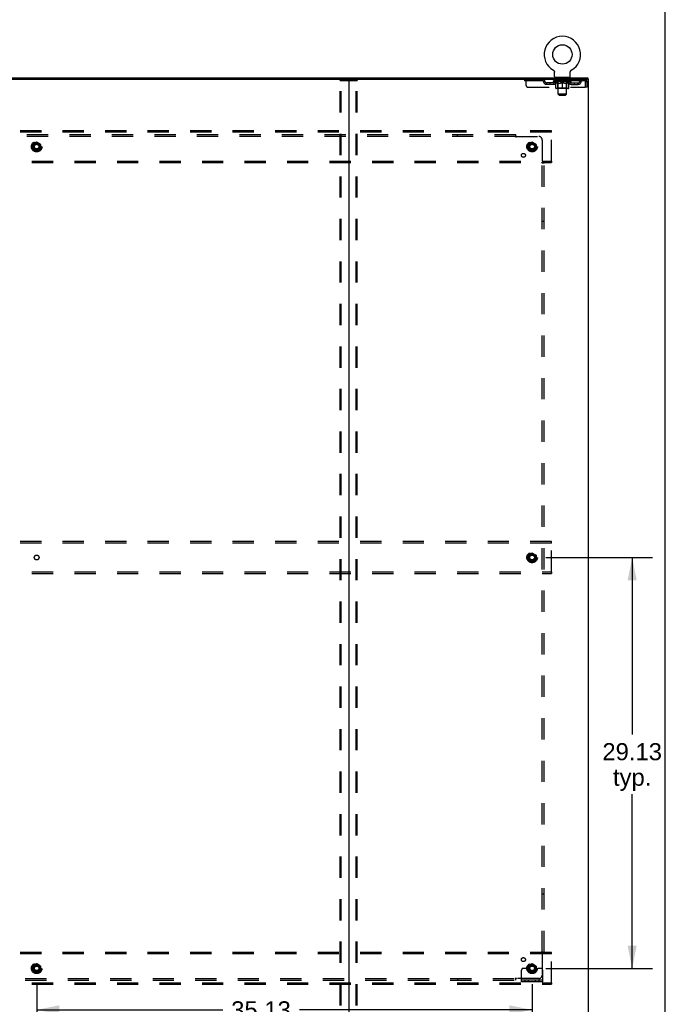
# Model space of a CAD drawing. Header units: inches. Extents: x 0 to 274, y 0 to 177.
# Tile 138 of 138: x 228 to 274, y 60 to 129. Entities that reach past the tile are written whole.
import ezdxf

# ---------------------------------------------------------------- set-up
doc = ezdxf.new("R2010")
doc.units = ezdxf.units.IN
doc.header["$LTSCALE"] = 15.069778
doc.header["$MEASUREMENT"] = 0
doc.linetypes.add('DOT', pattern=[0.2, 0.1, -0.1])
doc.linetypes.add('HIDDEN', pattern=[0.2, 0.1, -0.1])
doc.layers.get('0').update_dxf_attribs({"linetype": 'CONTINUOUS'})
for name, color, linetype in [('DEFAULT_2', 8, 'HIDDEN'), ('DIMENSIONS', 7, 'CONTINUOUS'), ('SUBPANEL', 7, 'CONTINUOUS')]:
    doc.layers.add(name, color=color, linetype=linetype)
doc.styles.get("Standard").update_dxf_attribs({"font": 'arial.ttf'})
doc.dimstyles.new('DIMSTYLE_1', dxfattribs={"dimtxt": 1.208806, "dimasz": 1.611741, "dimexe": 0.09, "dimexo": 0.07, "dimgap": 0.0375, "dimtad": 0, "dimtih": 1, "dimtoh": 1, "dimzin": 4, "dimdsep": 46, "dimtxsty": 'Standard', "dimblk": '_FILLED', "dimblk1": '_FILLED', "dimblk2": '_FILLED', "dimcen": 0.09, "dimadec": 3, "dimazin": 1, "dimtfac": 1, "dimtdec": 3, "dimtofl": 0, "dimtmove": 0, "dimatfit": 3, "dimldrblk": '_FILLED', "dimfxl": 0, "dimtolj": 1, "dimtzin": 4, "dimarcsym": 0})

# ---------------------------------------------------------------- blocks, each defined once
blk = doc.blocks.new('_FILLED')
at = {"color": 0, "linetype": 'ByBlock'}
blk.add_solid([(0, 0), (-1, 0.2), (-1, -0.2)], dxfattribs=at)
blk = doc.blocks.new('*D7')
at = {"layer": 'DIMENSIONS', "color": 2, "linetype": 'Continuous'}
for p, q in [((229.428, 60.943), (229.428, 57.68)), ((264.553, 60.943), (264.553, 57.68)), ((229.428, 59.13), (242.618, 59.13)), ((264.553, 59.13), (248.05, 59.13))]:
    blk.add_line(p, q, dxfattribs=at)
at = {"layer": 'DIMENSIONS', "color": 2, "linetype": 'Continuous', "xscale": 1.6117409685, "yscale": 1.6117409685, "zscale": 1.6117409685, "rotation": 180}
blk.add_blockref('_FILLED', (229.428, 59.13), dxfattribs=at)
at = {"layer": 'DIMENSIONS', "color": 2, "linetype": 'Continuous', "xscale": 1.6117409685, "yscale": 1.6117409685, "zscale": 1.6117409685}
blk.add_blockref('_FILLED', (264.553, 59.13), dxfattribs=at)
at = {"layer": 'DIMENSIONS', "color": 2, "linetype": 'Continuous', "insert": (245.334, 59.735), "char_height": 1.2088, "width": 4.22408, "attachment_point": 2, "line_spacing_factor": 0.9}
blk.add_mtext('35.13\\Ptyp.', dxfattribs=at)
blk = doc.blocks.new('*D8')
at = {"layer": 'DIMENSIONS', "color": 2, "linetype": 'Continuous'}
for p, q in [((265.517, 91.196), (273.098, 91.196)), ((271.647, 91.196), (271.647, 78.639)), ((271.647, 62.071), (271.647, 74.408)), ((265.517, 62.071), (273.098, 62.071))]:
    blk.add_line(p, q, dxfattribs=at)
at = {"layer": 'DIMENSIONS', "color": 2, "linetype": 'Continuous', "xscale": 1.6117409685, "yscale": 1.6117409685, "zscale": 1.6117409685}
for p, rotation in [((271.647, 91.196), 90), ((271.647, 62.071), 270)]:
    blk.add_blockref('_FILLED', p, dxfattribs=dict(at, rotation=rotation))
at = {"layer": 'DIMENSIONS', "color": 2, "linetype": 'Continuous', "insert": (271.647, 78.034), "char_height": 1.2088, "width": 4.22408, "attachment_point": 2, "line_spacing_factor": 0.9}
blk.add_mtext('29.13\\Ptyp.', dxfattribs=at)

msp = doc.modelspace()

# ---------------------------------------------------------------- linework, layer by layer
at = {"color": 7, "linetype": 'Continuous'}
for p, q in [((273.996, 0), (273.996, 177.292)), ((266.064, 125.734), (266.064, 125.734)), ((266.064, 125.734), (266.069, 125.732)), ((266.067, 125.733), (266.065, 125.734)), ((266.069, 125.732), (266.073, 125.729)), ((266.073, 125.729), (266.077, 125.726)), ((266.077, 125.726), (266.081, 125.723)), ((266.081, 125.723), (266.085, 125.72)), ((266.085, 125.72), (266.089, 125.717)), ((266.089, 125.717), (266.093, 125.713)), ((266.092, 125.713), (266.096, 125.71)), ((266.096, 125.71), (266.1, 125.706)), ((266.1, 125.706), (266.103, 125.702)), ((266.103, 125.702), (266.106, 125.698)), ((266.106, 125.698), (266.109, 125.694)), ((266.109, 125.694), (266.112, 125.69)), ((266.112, 125.69), (266.115, 125.686)), ((266.115, 125.686), (266.118, 125.681)), ((266.118, 125.682), (266.12, 125.677)), ((266.12, 125.677), (266.122, 125.672)), ((266.122, 125.673), (266.125, 125.668)), ((266.124, 125.668), (266.126, 125.663)), ((266.126, 125.663), (266.128, 125.658)), ((266.128, 125.659), (266.13, 125.654)), ((266.13, 125.654), (266.131, 125.649)), ((266.131, 125.649), (266.133, 125.644)), ((266.133, 125.644), (266.134, 125.639)), ((266.134, 125.639), (266.135, 125.634)), ((267.264, 125.634), (267.265, 125.639)), ((267.265, 125.639), (267.266, 125.644)), ((267.266, 125.644), (267.267, 125.649)), ((267.267, 125.649), (267.269, 125.654)), ((267.269, 125.654), (267.271, 125.659)), ((267.271, 125.658), (267.272, 125.663)), ((267.272, 125.663), (267.274, 125.668)), ((267.274, 125.668), (267.277, 125.673)), ((267.277, 125.672), (267.279, 125.677)), ((267.279, 125.677), (267.281, 125.682)), ((267.281, 125.681), (267.284, 125.686)), ((267.284, 125.686), (267.287, 125.69)), ((267.287, 125.69), (267.29, 125.694)), ((267.29, 125.694), (267.293, 125.698)), ((267.293, 125.698), (267.296, 125.702)), ((267.296, 125.702), (267.299, 125.706)), ((267.299, 125.706), (267.303, 125.71)), ((267.303, 125.71), (267.306, 125.713)), ((267.306, 125.713), (267.31, 125.717)), ((267.31, 125.717), (267.314, 125.72)), ((267.314, 125.72), (267.318, 125.723)), ((267.318, 125.723), (267.322, 125.726)), ((267.322, 125.726), (267.326, 125.729)), ((267.326, 125.729), (267.33, 125.732)), ((267.326, 125.729), (267.327, 125.73)), ((267.33, 125.732), (267.335, 125.734)), ((267.334, 125.734), (267.332, 125.733)), ((190.855, 125.196), (268.501, 125.196)), ((207.835, 125.092), (251.522, 125.092)), ((251.553, 125.061), (251.553, 53.332)), ((251.585, 125.092), (268.46, 125.092)), ((266.135, 125.634), (266.136, 125.629)), ((266.136, 125.629), (266.136, 125.624)), ((266.137, 125.614), (266.137, 125.609)), ((266.137, 125.295), (266.137, 125.609)), ((267.199, 125.226), (266.199, 125.226)), ((266.199, 125.226), (266.199, 125.196)), ((267.199, 125.226), (267.199, 125.196)), ((267.262, 125.619), (267.263, 125.624)), ((267.262, 125.295), (267.262, 125.609)), ((267.263, 125.629), (267.264, 125.634)), ((267.263, 125.624), (267.263, 125.629)), ((268.5, 125.092), (268.553, 125.092)), ((268.501, 125.196), (268.501, 125.092)), ((268.553, 53.3), (268.553, 125.092))]:
    msp.add_line(p, q, dxfattribs=at)
at = {"color": 3, "linetype": 'Continuous'}
for p, q in [((251.522, 125.092), (251.585, 125.092)), ((268.5, 125.092), (268.46, 125.092))]:
    msp.add_line(p, q, dxfattribs=at)
at = {"color": 7, "linetype": 'Continuous'}
for points in [[(266.136, 125.624), (266.137, 125.619), (266.137, 125.614)], [(267.262, 125.609), (267.262, 125.614), (267.262, 125.619)], [(267.262, 125.609), (267.262, 125.614), (267.262, 125.619)]]:
    msp.add_lwpolyline(points, dxfattribs=at)
msp.add_circle((266.699, 126.854), 0.688, dxfattribs=at)
for centre, radius, start, end in [((266.699, 126.854), 1.288, 299.50527, 240.49473), ((251.522, 125.061), 0.0312, 0, 90), ((251.585, 125.061), 0.0312, 90, 180), ((266.206, 125.295), 0.069, 180, 265), ((267.193, 125.295), 0.069, 275, 360)]:
    msp.add_arc(centre, radius, start, end, dxfattribs=at)
at = {"layer": 'DEFAULT_2', "color": 8, "linetype": 'HIDDEN'}
for p, q in [((266.064, 125.734), (266.064, 125.734)), ((266.072, 125.73), (266.073, 125.729)), ((267.335, 125.734), (267.335, 125.734)), ((250.95, 53.414), (250.95, 124.979)), ((250.971, 125.009), (252.136, 125.009)), ((251.023, 53.414), (251.023, 124.979)), ((252.084, 53.414), (252.084, 124.979)), ((252.157, 53.414), (252.157, 124.979)), ((264.012, 125.092), (264.012, 124.988)), ((268.282, 124.988), (264.012, 124.988)), ((264.137, 124.655), (264.137, 125.092)), ((265.112, 125.092), (265.112, 124.988)), ((266.066, 124.942), (266.066, 124.988)), ((267.333, 124.942), (266.066, 124.942)), ((266.225, 124.83), (266.066, 124.942)), ((266.076, 124.982), (266.076, 124.988)), ((266.084, 124.978), (266.084, 124.982)), ((266.084, 124.978), (267.314, 124.978)), ((266.093, 124.978), (266.093, 124.982)), ((266.094, 124.978), (266.094, 124.982)), ((266.104, 124.982), (266.104, 124.988)), ((266.121, 124.978), (266.121, 124.982)), ((266.122, 124.978), (266.122, 124.982)), ((266.151, 124.982), (266.151, 124.988)), ((266.166, 124.978), (266.166, 124.982)), ((266.168, 124.978), (266.168, 124.982)), ((266.373, 124.981), (266.171, 124.981)), ((266.214, 124.982), (266.214, 124.988)), ((266.216, 124.978), (266.216, 124.981)), ((266.216, 124.978), (266.216, 124.981)), ((266.219, 124.978), (266.219, 124.981)), ((266.227, 124.978), (266.227, 124.982)), ((266.227, 124.978), (266.227, 124.981)), ((266.23, 124.978), (266.23, 124.982)), ((266.233, 124.978), (266.233, 124.982)), ((266.238, 124.978), (266.238, 124.981)), ((266.252, 124.978), (266.252, 124.981)), ((266.262, 124.988), (266.262, 125.092)), ((266.27, 124.978), (266.27, 124.981)), ((266.271, 124.978), (266.271, 124.984)), ((266.291, 124.978), (266.291, 124.981)), ((266.292, 124.982), (266.292, 124.988)), ((266.296, 125.226), (266.296, 125.196)), ((266.302, 124.978), (266.302, 124.982)), ((266.306, 124.978), (266.306, 124.982)), ((266.315, 124.978), (266.315, 124.981)), ((266.327, 124.978), (266.327, 124.986)), ((266.334, 125.136), (266.334, 125.216)), ((266.342, 124.978), (266.342, 124.981)), ((266.404, 125.126), (266.344, 125.126)), ((266.345, 124.978), (266.345, 124.981)), ((266.373, 124.978), (266.373, 124.981)), ((266.44, 124.981), (266.378, 124.981)), ((266.383, 124.982), (266.383, 124.988)), ((266.387, 124.47), (266.387, 124.938)), ((266.39, 124.978), (266.39, 124.982)), ((266.394, 124.978), (266.394, 124.982)), ((266.399, 124.045), (266.399, 125.116)), ((266.4, 124.978), (266.4, 124.987)), ((266.404, 124.978), (266.404, 124.981)), ((266.415, 124.978), (266.415, 124.981)), ((266.44, 124.978), (266.44, 124.981)), ((266.514, 124.981), (266.455, 124.981)), ((266.476, 124.978), (266.476, 124.981)), ((266.483, 124.982), (266.483, 124.988)), ((266.487, 124.978), (266.487, 124.982)), ((266.489, 124.978), (266.489, 124.988)), ((266.492, 124.978), (266.492, 124.982)), ((266.499, 124.978), (266.499, 124.982)), ((266.514, 124.978), (266.514, 124.981)), ((266.595, 124.981), (266.54, 124.981)), ((266.554, 124.978), (266.554, 124.981)), ((266.585, 124.981), (266.663, 124.986)), ((266.59, 124.988), (266.589, 124.988)), ((266.589, 124.982), (266.589, 124.988)), ((266.59, 124.982), (266.59, 124.988)), ((266.59, 124.978), (266.59, 124.982)), ((266.594, 124.978), (266.594, 124.982)), ((266.595, 124.978), (266.595, 124.982)), ((266.595, 124.978), (266.595, 124.981)), ((266.63, 124.981), (266.695, 124.981)), ((266.636, 124.978), (266.636, 124.981)), ((266.641, 124.981), (266.641, 124.985)), ((266.663, 124.981), (266.663, 124.986)), ((266.679, 124.978), (266.679, 124.981)), ((266.697, 124.982), (266.697, 124.982)), ((266.697, 124.978), (266.697, 124.982)), ((266.697, 124.978), (266.697, 124.982)), ((266.699, 124.988), (266.814, 124.981)), ((266.699, 124.982), (266.699, 124.988)), ((266.702, 124.978), (266.702, 124.982)), ((266.702, 124.978), (266.702, 124.982)), ((266.702, 124.982), (266.702, 124.982)), ((266.72, 124.981), (266.768, 124.981)), ((266.72, 124.978), (266.72, 124.981)), ((266.763, 124.978), (266.763, 124.981)), ((266.804, 124.978), (266.804, 124.982)), ((266.804, 124.981), (266.858, 124.981)), ((266.804, 124.978), (266.804, 124.981)), ((266.805, 124.978), (266.805, 124.982)), ((266.809, 124.988), (266.809, 124.988)), ((266.809, 124.982), (266.809, 124.988)), ((266.809, 124.982), (266.809, 124.988)), ((266.809, 124.978), (266.809, 124.982)), ((266.845, 124.978), (266.845, 124.981)), ((266.884, 124.981), (266.944, 124.981)), ((266.884, 124.978), (266.884, 124.981)), ((266.9, 124.978), (266.9, 124.982)), ((266.907, 124.978), (266.907, 124.982)), ((266.91, 124.978), (266.91, 124.988)), ((266.912, 124.978), (266.912, 124.982)), ((266.916, 124.982), (266.916, 124.988)), ((266.923, 124.978), (266.923, 124.981)), ((266.959, 124.981), (267.021, 124.981)), ((266.959, 124.978), (266.959, 124.981)), ((266.984, 124.978), (266.984, 124.981)), ((266.994, 124.978), (266.994, 124.981)), ((267.054, 125.126), (266.995, 125.126)), ((266.999, 124.045), (266.999, 125.116)), ((266.999, 124.978), (266.999, 124.987)), ((267.005, 124.978), (267.005, 124.982)), ((267.009, 124.978), (267.009, 124.982)), ((267.012, 124.47), (267.012, 124.938)), ((267.016, 124.982), (267.016, 124.988)), ((267.026, 124.981), (267.228, 124.981)), ((267.026, 124.978), (267.026, 124.981)), ((267.054, 124.978), (267.054, 124.981)), ((267.057, 124.978), (267.057, 124.981)), ((267.064, 125.136), (267.064, 125.216)), ((267.072, 124.978), (267.072, 124.986)), ((267.083, 124.978), (267.083, 124.981)), ((267.093, 124.978), (267.093, 124.982)), ((267.097, 124.978), (267.097, 124.982)), ((267.102, 125.226), (267.102, 125.196)), ((267.107, 124.982), (267.107, 124.988)), ((267.108, 124.978), (267.108, 124.981)), ((267.128, 124.978), (267.128, 124.984)), ((267.129, 124.978), (267.129, 124.981)), ((267.137, 124.988), (267.137, 125.092)), ((267.147, 124.978), (267.147, 124.981)), ((267.161, 124.978), (267.161, 124.981)), ((267.165, 124.978), (267.165, 124.982)), ((267.169, 124.978), (267.169, 124.982)), ((267.172, 124.978), (267.172, 124.982)), ((267.172, 124.978), (267.172, 124.981)), ((267.173, 124.83), (267.333, 124.942)), ((267.179, 124.978), (267.179, 124.981)), ((267.182, 124.978), (267.182, 124.981)), ((267.183, 124.978), (267.183, 124.981)), ((267.185, 124.982), (267.185, 124.988)), ((267.231, 124.978), (267.231, 124.982)), ((267.233, 124.978), (267.233, 124.982)), ((267.248, 124.982), (267.248, 124.988)), ((267.276, 124.978), (267.276, 124.982)), ((267.278, 124.978), (267.278, 124.982)), ((267.295, 124.982), (267.295, 124.988)), ((267.305, 124.978), (267.305, 124.982)), ((267.306, 124.978), (267.306, 124.982)), ((267.314, 124.978), (267.314, 124.982)), ((267.323, 124.982), (267.323, 124.988)), ((267.333, 124.942), (267.333, 124.988)), ((268.282, 125.092), (268.282, 124.988)), ((264.262, 124.53), (268.315, 124.53)), ((266.068, 124.841), (265.585, 124.841)), ((265.585, 124.737), (265.585, 124.841)), ((266.068, 124.737), (265.585, 124.737)), ((265.835, 124.737), (265.835, 124.841)), ((266.225, 124.83), (266.236, 124.83)), ((266.236, 124.467), (266.236, 124.873)), ((267.126, 124.43), (266.273, 124.43)), ((266.387, 124.47), (266.347, 124.43)), ((266.378, 124.83), (266.558, 124.83)), ((267.012, 124.47), (266.387, 124.47)), ((266.699, 124.43), (266.699, 124.874)), ((266.841, 124.83), (267.021, 124.83)), ((267.012, 124.47), (267.052, 124.43)), ((267.163, 124.467), (267.163, 124.873)), ((267.163, 124.83), (267.173, 124.83)), ((267.331, 124.841), (267.814, 124.841)), ((267.331, 124.737), (267.814, 124.737)), ((267.564, 124.737), (267.564, 124.841)), ((267.814, 124.737), (267.814, 124.841)), ((268.315, 124.925), (268.315, 124.53)), ((268.449, 124.925), (268.345, 124.925)), ((268.345, 124.53), (268.345, 124.925)), ((268.449, 124.53), (268.345, 124.53)), ((268.449, 124.53), (268.449, 124.925)), ((266.999, 124.045), (266.399, 124.045)), ((266.468, 123.976), (266.399, 124.045)), ((266.468, 123.976), (266.93, 123.976)), ((266.93, 123.976), (266.999, 124.045)), ((265.928, 121.446), (192.928, 121.446)), ((265.928, 121.342), (192.928, 121.342)), ((265.928, 121.342), (265.928, 121.446)), ((265.928, 119.3), (265.928, 121.342)), ((229.151, 120.476), (229.151, 120.167)), ((229.423, 120.639), (229.156, 120.484)), ((229.156, 120.158), (229.423, 120.004)), ((229.701, 120.484), (229.433, 120.639)), ((229.433, 120.004), (229.701, 120.158)), ((229.706, 120.476), (229.706, 120.167)), ((264.276, 120.476), (264.276, 120.167)), ((264.548, 120.639), (264.281, 120.484)), ((264.281, 120.158), (264.548, 120.004)), ((264.826, 120.484), (264.558, 120.639)), ((264.558, 120.004), (264.826, 120.158)), ((264.831, 120.476), (264.831, 120.167)), ((192.928, 119.3), (265.928, 119.3)), ((192.928, 119.196), (265.928, 119.196)), ((265.928, 119.3), (265.928, 119.196)), ((265.928, 92.321), (192.928, 92.321)), ((265.928, 92.217), (192.928, 92.217)), ((265.928, 92.217), (265.928, 92.321)), ((265.928, 90.175), (265.928, 92.217)), ((264.548, 91.514), (264.281, 91.359)), ((264.826, 91.359), (264.558, 91.514)), ((264.276, 91.351), (264.276, 91.042)), ((264.281, 91.033), (264.548, 90.879)), ((264.558, 90.879), (264.826, 91.033)), ((264.831, 91.351), (264.831, 91.042)), ((192.928, 90.175), (265.928, 90.175)), ((192.928, 90.071), (265.928, 90.071)), ((265.928, 90.175), (265.928, 90.071)), ((265.928, 63.196), (192.928, 63.196)), ((265.928, 63.092), (192.928, 63.092)), ((265.928, 63.092), (265.928, 63.196)), ((265.928, 61.05), (265.928, 63.092)), ((229.151, 62.226), (229.151, 61.917)), ((229.423, 62.389), (229.156, 62.234)), ((229.701, 62.234), (229.433, 62.389)), ((229.706, 62.226), (229.706, 61.917)), ((264.276, 62.226), (264.276, 61.917)), ((264.548, 62.389), (264.281, 62.234)), ((264.826, 62.234), (264.558, 62.389)), ((264.831, 62.226), (264.831, 61.917)), ((229.156, 61.908), (229.423, 61.754)), ((229.433, 61.754), (229.701, 61.908)), ((263.803, 61.124), (263.803, 61.946)), ((264.018, 62.071), (263.928, 62.071)), ((264.139, 62.071), (264.018, 62.071)), ((264.378, 62.071), (264.139, 62.071)), ((264.281, 61.908), (264.548, 61.754)), ((264.558, 61.754), (264.826, 61.908)), ((264.728, 62.071), (264.968, 62.071)), ((265.089, 62.071), (264.968, 62.071)), ((265.178, 62.071), (265.089, 62.071)), ((265.303, 61.124), (265.303, 61.946)), ((192.928, 61.05), (265.928, 61.05)), ((192.928, 60.946), (265.928, 60.946)), ((265.303, 61.228), (263.803, 61.228)), ((265.303, 61.124), (263.803, 61.124)), ((264.05, 61.124), (264.05, 61.228)), ((264.306, 61.124), (264.306, 61.228)), ((264.8, 61.124), (264.8, 61.228)), ((265.056, 61.124), (265.056, 61.228)), ((265.928, 61.05), (265.928, 60.946))]:
    msp.add_line(p, q, dxfattribs=at)
for points in [[(250.95, 124.979), (250.95, 124.987), (250.952, 124.994), (250.956, 125), (250.96, 125.005), (250.965, 125.008), (250.971, 125.009)], [(251.044, 125.009), (251.039, 125.008), (251.034, 125.005), (251.029, 125), (251.026, 124.994), (251.024, 124.987), (251.023, 124.979)], [(252.084, 124.979), (252.083, 124.987), (252.081, 124.994), (252.078, 125), (252.073, 125.005), (252.068, 125.008), (252.063, 125.009)], [(252.136, 125.009), (252.142, 125.008), (252.147, 125.005), (252.151, 125), (252.154, 124.994), (252.157, 124.987), (252.157, 124.979)], [(268.287, 125.088), (268.285, 125.091), (268.282, 125.092)], [(268.297, 124.975), (268.294, 124.979), (268.292, 124.982), (268.29, 124.985), (268.287, 124.987), (268.285, 124.988), (268.282, 124.988)], [(268.287, 125.088), (268.29, 125.083), (268.292, 125.076), (268.294, 125.067), (268.297, 125.056), (268.299, 125.043), (268.301, 125.029), (268.304, 125.014), (268.306, 124.998), (268.308, 124.98), (268.311, 124.962), (268.313, 124.944), (268.315, 124.925)], [(268.297, 124.975), (268.299, 124.97), (268.301, 124.965), (268.304, 124.959), (268.306, 124.953), (268.308, 124.946), (268.311, 124.939), (268.313, 124.932), (268.315, 124.925)], [(266.386, 124.83), (266.361, 124.835), (266.336, 124.84), (266.312, 124.847), (266.287, 124.855), (266.262, 124.863), (266.236, 124.873)], [(266.236, 124.872), (266.26, 124.863), (266.285, 124.854), (266.308, 124.847), (266.332, 124.84), (266.355, 124.835), (266.378, 124.83)], [(266.699, 124.874), (266.673, 124.864), (266.648, 124.855), (266.623, 124.847), (266.598, 124.84), (266.573, 124.835), (266.548, 124.83)], [(266.558, 124.83), (266.581, 124.835), (266.605, 124.84), (266.628, 124.847), (266.652, 124.854), (266.675, 124.863), (266.699, 124.872)], [(266.85, 124.83), (266.826, 124.835), (266.801, 124.84), (266.776, 124.847), (266.751, 124.855), (266.725, 124.864), (266.699, 124.874)], [(266.699, 124.872), (266.724, 124.863), (266.748, 124.854), (266.771, 124.847), (266.794, 124.84), (266.818, 124.835), (266.841, 124.83)], [(267.163, 124.873), (267.137, 124.863), (267.112, 124.854), (267.087, 124.847), (267.062, 124.84), (267.037, 124.834), (267.013, 124.83)], [(267.021, 124.83), (267.044, 124.835), (267.068, 124.84), (267.091, 124.847), (267.115, 124.854), (267.139, 124.863), (267.163, 124.872)]]:
    msp.add_lwpolyline(points, dxfattribs=at)
for centre, radius in [((229.428, 120.321), 0.372), ((229.428, 120.321), 0.356), ((229.428, 120.321), 0.312), ((229.428, 120.321), 0.204), ((229.428, 120.321), 0.188), ((229.428, 120.321), 0.183), ((229.428, 120.321), 0.165), ((264.553, 120.321), 0.372), ((264.553, 120.321), 0.356), ((264.553, 120.321), 0.312), ((264.553, 120.321), 0.204), ((264.553, 120.321), 0.188), ((264.553, 120.321), 0.183), ((264.553, 120.321), 0.165), ((264.553, 91.196), 0.372), ((264.553, 91.196), 0.356), ((264.553, 91.196), 0.312), ((264.553, 91.196), 0.204), ((264.553, 91.196), 0.188), ((264.553, 91.196), 0.183), ((264.553, 91.196), 0.165), ((229.428, 62.071), 0.372), ((229.428, 62.071), 0.356), ((229.428, 62.071), 0.312), ((229.428, 62.071), 0.204), ((229.428, 62.071), 0.188), ((229.428, 62.071), 0.183), ((229.428, 62.071), 0.165), ((264.553, 62.071), 0.372), ((264.553, 62.071), 0.356), ((264.553, 62.071), 0.312), ((264.553, 62.071), 0.204), ((264.553, 62.071), 0.188), ((264.553, 62.071), 0.183), ((264.553, 62.071), 0.165)]:
    msp.add_circle(centre, radius, dxfattribs=at)
at = {"layer": 'DEFAULT_2', "color": 8, "linetype": 'DOT'}
for centre in [(229.428, 120.321), (264.553, 120.321), (229.428, 91.196), (264.553, 91.196), (229.428, 62.071), (264.553, 62.071)]:
    msp.add_circle(centre, 0.17, dxfattribs=at)
at = {"layer": 'DEFAULT_2', "color": 8, "linetype": 'HIDDEN'}
for centre, radius, start, end in [((265.296, 124.925), 0.167, 8.07163, 90), ((265.296, 124.926), 0.0625, 7.98631, 90), ((265.585, 124.966), 0.125, 188.07163, 270), ((266.068, 124.966), 0.125, 270, 351.92837), ((266.357, 124.925), 0.167, 90, 171.92837), ((266.206, 125.295), 0.069, 265, 270), ((266.357, 124.926), 0.0625, 90, 172.01369), ((266.324, 125.216), 0.01, 0, 90), ((266.344, 125.136), 0.01, 180, 270), ((266.347, 124.938), 0.0398, 0, 90), ((266.389, 125.116), 0.01, 0, 90), ((267.009, 125.116), 0.01, 90, 180), ((267.052, 124.938), 0.0398, 90, 180), ((267.042, 124.925), 0.167, 8.07163, 90), ((267.042, 124.926), 0.0625, 7.98631, 90), ((267.054, 125.136), 0.01, 270, 360), ((267.074, 125.216), 0.01, 90, 180), ((267.193, 125.295), 0.069, 270, 275), ((267.331, 124.966), 0.125, 188.07163, 270), ((267.814, 124.966), 0.125, 270, 351.92837), ((268.103, 124.925), 0.167, 90, 171.92837), ((268.103, 124.926), 0.0625, 90, 172.01369), ((268.282, 124.925), 0.167, 0, 90), ((268.282, 124.925), 0.063, 0, 90), ((264.262, 124.655), 0.125, 180, 270), ((265.585, 124.966), 0.229, 187.98631, 270), ((266.068, 124.966), 0.229, 270, 352.01369), ((266.273, 124.467), 0.0371, 180, 270), ((267.331, 124.966), 0.229, 187.98631, 270), ((267.126, 124.467), 0.0371, 270, 360), ((267.814, 124.966), 0.229, 270, 352.01369), ((229.161, 120.476), 0.01, 120.01204, 179.98872), ((229.161, 120.167), 0.01, 180.01235, 239.98915), ((229.428, 120.63), 0.01, 60.01268, 119.98829), ((229.696, 120.476), 0.01, 0.01235, 59.98915), ((229.696, 120.167), 0.01, 300.01204, 359.98872), ((264.286, 120.476), 0.01, 120.01204, 179.98872), ((264.286, 120.167), 0.01, 180.01235, 239.98915), ((264.553, 120.63), 0.01, 60.01268, 119.98829), ((264.821, 120.476), 0.01, 0.01235, 59.98915), ((264.821, 120.167), 0.01, 300.01204, 359.98872), ((229.428, 120.012), 0.01, 240.01268, 299.98829), ((264.553, 120.012), 0.01, 240.01268, 299.98829), ((264.553, 91.505), 0.01, 60.01268, 119.98829), ((264.286, 91.351), 0.01, 120.01204, 179.98872), ((264.286, 91.042), 0.01, 180.01235, 239.98915), ((264.553, 90.887), 0.01, 240.01268, 299.98829), ((264.821, 91.351), 0.01, 0.01235, 59.98915), ((264.821, 91.042), 0.01, 300.01204, 359.98872), ((229.161, 62.226), 0.01, 120.01204, 179.98872), ((229.428, 62.38), 0.01, 60.01268, 119.98829), ((229.696, 62.226), 0.01, 0.01235, 59.98915), ((264.286, 62.226), 0.01, 120.01204, 179.98872), ((264.553, 62.38), 0.01, 60.01268, 119.98829), ((264.821, 62.226), 0.01, 0.01235, 59.98915), ((229.161, 61.917), 0.01, 180.01235, 239.98915), ((229.428, 61.762), 0.01, 240.01268, 299.98829), ((229.696, 61.917), 0.01, 300.01204, 359.98872), ((263.928, 61.946), 0.125, 90, 180), ((264.286, 61.917), 0.01, 180.01235, 239.98915), ((264.553, 62.071), 0.175, 180, 360), ((264.553, 61.762), 0.01, 240.01268, 299.98829), ((264.821, 61.917), 0.01, 300.01204, 359.98872), ((265.178, 61.946), 0.125, 0, 90)]:
    msp.add_arc(centre, radius, start, end, dxfattribs=at)
for centre, major_axis, ratio, start_param, end_param in [((266.046, 124.976), (0.198, 0), 0.060556, 0.430652, 1.470503), ((266.699, 124.988), (0.633, 0.007), 0.05963, 2.96643, 3.140963), ((266.699, 124.988), (0.633, 0), 0.060556, -3.141593, -2.96706), ((266.046, 124.97), (0.198, 0.002), 0.05963, 1.376596, 1.469874), ((266.022, 124.976), (0.198, 0.002), 0.05963, 0.25549, 1.295341), ((266.091, 124.976), (0.198, -0.002), 0.05963, 0.605815, 1.645666), ((266.699, 124.988), (0.633, 0.013), 0.05688, 2.791345, 2.965878), ((266.699, 124.988), (0.633, -0.007), 0.05963, -2.96643, -2.791898), ((266.091, 124.97), (0.198, 0), 0.060556, 1.551758, 1.645036), ((266.022, 124.97), (0.198, 0.004), 0.05688, 1.20151, 1.294789), ((266.092, 124.972), (0.164, 0.002), 0.05963, 1.065228, 1.614276), ((266.072, 124.972), (0.164, 0.003), 0.05688, 0.890143, 1.43919), ((266.13, 124.972), (0.164, 0), 0.060556, 1.240391, 1.789438), ((266.018, 124.976), (0.198, 0.004), 0.05688, 0.080405, 1.120256), ((266.153, 124.976), (0.198, -0.004), 0.05688, 0.7809, 1.820751), ((266.699, 124.988), (0.633, 0.019), 0.052395, 2.616403, 2.790936), ((266.699, 124.988), (0.633, -0.013), 0.05688, -2.791345, -2.616812), ((266.153, 124.97), (0.198, -0.002), 0.05963, 1.72692, 1.820198), ((266.018, 124.97), (0.198, 0.006), 0.052395, 1.026568, 1.119847), ((266.071, 124.972), (0.164, 0.005), 0.052395, 0.715201, 1.264248), ((266.185, 124.972), (0.164, -0.002), 0.05963, 1.415553, 1.9646), ((266.232, 124.976), (0.198, -0.006), 0.052395, 0.955842, 1.995693), ((266.699, 124.988), (0.633, 0.025), 0.046319, 2.441654, 2.616187), ((266.035, 124.976), (0.198, 0.006), 0.052395, -0.094537, 0.945314), ((266.699, 124.988), (0.633, -0.019), 0.052395, -2.616403, -2.44187), ((266.232, 124.97), (0.198, -0.004), 0.05688, 1.902006, 1.995284), ((266.035, 124.97), (0.198, 0.008), 0.046319, 0.851819, 0.945098), ((266.09, 124.972), (0.164, 0.006), 0.046319, 0.540452, 1.089499), ((266.257, 124.972), (0.164, -0.003), 0.05688, 1.590638, 2.139686), ((266.326, 124.976), (0.198, -0.008), 0.046319, 1.130591, 2.170442), ((266.699, 124.988), (0.633, 0.029), 0.038841, 2.267123, 2.441656), ((266.699, 124.988), (0.633, -0.025), 0.046319, -2.441654, -2.267121), ((266.072, 124.976), (0.198, 0.008), 0.046319, -0.269286, 0.770565), ((266.326, 124.97), (0.198, -0.006), 0.052395, 2.076947, 2.170226), ((266.072, 124.97), (0.198, 0.009), 0.038841, 0.677289, 0.770567), ((266.127, 124.972), (0.164, 0.008), 0.038841, 0.365921, 0.914969), ((266.341, 124.972), (0.164, -0.005), 0.052395, 1.76558, 2.314627), ((266.431, 124.976), (0.198, -0.009), 0.038841, 1.305122, 2.344973), ((266.699, 124.988), (0.633, 0.033), 0.030195, 2.09281, 2.267343), ((266.699, 124.988), (0.633, -0.029), 0.038841, -2.267123, -2.092591), ((266.129, 124.976), (0.198, 0.009), 0.038841, -0.443817, 0.596034), ((266.431, 124.97), (0.198, -0.008), 0.046319, 2.251696, 2.344975), ((266.129, 124.97), (0.198, 0.01), 0.030195, 0.502975, 0.596254), ((266.181, 124.972), (0.164, 0.009), 0.030195, 0.191608, 0.740655), ((266.437, 124.972), (0.164, -0.006), 0.046319, 1.940329, 2.489376), ((266.202, 124.976), (0.198, 0.01), 0.030195, -0.61813, 0.421721), ((266.544, 124.976), (0.198, -0.01), 0.030195, 1.479435, 2.519286), ((266.699, 124.988), (0.633, 0.036), 0.020645, 1.918687, 2.09322), ((266.699, 124.988), (0.633, -0.033), 0.030195, -2.09281, -1.918277), ((266.544, 124.97), (0.198, -0.009), 0.038841, 2.426227, 2.519505), ((266.202, 124.97), (0.198, 0.011), 0.020645, 0.328852, 0.422131), ((266.251, 124.972), (0.164, 0.009), 0.020645, 0.017485, 0.566532), ((266.54, 124.972), (0.164, -0.008), 0.038841, 2.11486, 2.663907), ((266.291, 124.976), (0.198, 0.011), 0.020645, -0.792253, 0.247598), ((266.661, 124.976), (0.198, -0.011), 0.020645, 1.653558, 2.693409), ((266.699, 124.988), (0.633, 0.038), 0.010478, 1.744704, 1.919237), ((266.699, 124.988), (0.633, -0.036), 0.020645, -1.918687, -1.744154), ((266.661, 124.97), (0.198, -0.01), 0.030195, 2.60054, 2.693819), ((266.291, 124.97), (0.198, 0.012), 0.010478, 0.154869, 0.248148), ((266.335, 124.972), (0.164, 0.01), 0.010478, 6.126688, 6.675735), ((266.648, 124.972), (0.164, -0.009), 0.030195, 2.289173, 2.83822), ((266.392, 124.976), (0.198, 0.012), 0.010478, -0.966236, -0.000846), ((266.78, 124.976), (0.198, -0.012), 0.010478, 1.827541, 2.867392), ((266.699, 124.988), (0.633, -0.038), 0.010478, -1.744704, -1.570171), ((266.78, 124.97), (0.198, -0.011), 0.020645, 2.774664, 2.867942), ((266.758, 124.972), (0.164, -0.009), 0.020645, 2.463296, 3.012344), ((266.619, 124.976), (0.198, 0.012), 0.010478, 0.274201, 1.314052), ((266.533, 124.972), (0.164, 0.01), 0.010478, -0.000298, 0.504314), ((266.502, 124.97), (0.198, 0.012), 0.010478, 0.192946, 0.399283), ((266.699, 124.988), (0.633, 0.038), 0.010478, -1.578586, -1.396888), ((266.897, 124.97), (0.198, -0.012), 0.010478, 2.948646, 3.041925), ((266.866, 124.972), (0.164, -0.01), 0.010478, 2.637279, 3.142076), ((266.738, 124.976), (0.198, 0.011), 0.020645, 0.448184, 1.488034), ((266.641, 124.972), (0.164, 0.009), 0.020645, 0.129249, 0.678296), ((266.619, 124.97), (0.198, 0.011), 0.020645, 0.273651, 0.366929), ((266.699, 124.988), (0.633, 0.036), 0.020645, -1.397439, -1.222906), ((267.007, 124.976), (0.198, -0.012), 0.010478, -3.140747, -2.175357), ((266.699, 124.988), (0.633, -0.038), 0.010478, 1.222355, 1.396888), ((266.855, 124.976), (0.198, 0.01), 0.030195, 0.622307, 1.662158), ((266.751, 124.972), (0.164, 0.009), 0.030195, 0.303372, 0.852419), ((267.064, 124.972), (0.164, -0.01), 0.010478, 2.749043, 3.29809), ((267.108, 124.976), (0.198, -0.011), 0.020645, 2.893995, 3.933846), ((266.738, 124.97), (0.198, 0.01), 0.030195, 0.447774, 0.541052), ((267.108, 124.97), (0.198, -0.012), 0.010478, 2.893445, 2.986723), ((266.699, 124.988), (0.633, 0.033), 0.030195, -1.223315, -1.048783), ((266.968, 124.976), (0.198, 0.009), 0.038841, 0.79662, 1.836471), ((266.699, 124.988), (0.633, -0.036), 0.020645, 1.048373, 1.222906), ((266.859, 124.972), (0.164, 0.008), 0.038841, 0.477686, 1.026733), ((267.148, 124.972), (0.164, -0.009), 0.020645, 2.57506, 3.124108), ((267.197, 124.976), (0.198, -0.01), 0.030195, 2.719872, 3.759723), ((267.073, 124.976), (0.198, 0.008), 0.046319, 0.971151, 2.011002), ((266.855, 124.97), (0.198, 0.009), 0.038841, 0.622087, 0.715366), ((267.197, 124.97), (0.198, -0.011), 0.020645, 2.719462, 2.812741), ((266.699, 124.988), (0.633, 0.029), 0.038841, -1.049002, -0.874469), ((266.699, 124.988), (0.633, -0.033), 0.030195, 0.87425, 1.048783), ((266.962, 124.972), (0.164, 0.006), 0.046319, 0.652216, 1.201263), ((267.166, 124.976), (0.198, 0.006), 0.052395, 1.1459, 2.185751), ((267.218, 124.972), (0.164, -0.009), 0.030195, 2.400937, 2.949985), ((267.27, 124.976), (0.198, -0.009), 0.038841, 2.545558, 3.585409), ((267.058, 124.972), (0.164, 0.005), 0.052395, 0.826965, 1.376012), ((266.968, 124.97), (0.198, 0.008), 0.046319, 0.796618, 0.889896), ((267.27, 124.97), (0.198, -0.01), 0.030195, 2.545339, 2.638617), ((267.246, 124.976), (0.198, 0.004), 0.05688, 1.320842, 2.360692), ((266.699, 124.988), (0.633, 0.025), 0.046319, -0.874471, -0.699939), ((266.699, 124.988), (0.633, -0.029), 0.038841, 0.699936, 0.874469), ((267.326, 124.976), (0.198, -0.008), 0.046319, 2.371028, 3.410879), ((267.272, 124.972), (0.164, -0.008), 0.038841, 2.226624, 2.775671), ((267.308, 124.976), (0.198, 0.002), 0.05963, 1.495927, 2.535778), ((267.142, 124.972), (0.164, 0.003), 0.05688, 1.001907, 1.550954), ((267.364, 124.976), (0.198, -0.006), 0.052395, 2.196279, 3.23613), ((267.309, 124.972), (0.164, -0.006), 0.046319, 2.052093, 2.601141), ((267.073, 124.97), (0.198, 0.006), 0.052395, 0.971367, 1.064645), ((267.353, 124.976), (0.198, 0), 0.060556, 1.671089, 2.71094), ((267.326, 124.97), (0.198, -0.009), 0.038841, 2.371026, 2.464304), ((267.381, 124.976), (0.198, -0.004), 0.05688, 2.021337, 3.061188), ((266.699, 124.988), (0.633, 0.019), 0.052395, -0.699723, -0.52519), ((267.377, 124.976), (0.198, -0.002), 0.05963, 1.846251, 2.886102), ((266.699, 124.988), (0.633, -0.025), 0.046319, 0.525406, 0.699939), ((267.213, 124.972), (0.164, 0.002), 0.05963, 1.176993, 1.72604), ((267.328, 124.972), (0.164, -0.005), 0.052395, 1.877344, 2.426392), ((267.269, 124.972), (0.164, 0), 0.060556, 1.352155, 1.901202), ((267.327, 124.972), (0.164, -0.003), 0.05688, 1.702402, 2.25145), ((267.307, 124.972), (0.164, -0.002), 0.05963, 1.527317, 2.076364), ((267.166, 124.97), (0.198, 0.004), 0.05688, 1.146309, 1.239587), ((267.364, 124.97), (0.198, -0.008), 0.046319, 2.196495, 2.289773), ((266.699, 124.988), (0.633, 0.013), 0.05688, -0.524781, -0.350248), ((266.699, 124.988), (0.633, -0.019), 0.052395, 0.350657, 0.52519), ((267.246, 124.97), (0.198, 0.002), 0.05963, 1.321394, 1.414673), ((267.381, 124.97), (0.198, -0.006), 0.052395, 2.021746, 2.115024), ((266.699, 124.988), (0.633, 0.007), 0.05963, -0.349695, -0.175162), ((266.699, 124.988), (0.633, -0.013), 0.05688, 0.175715, 0.350248), ((267.308, 124.97), (0.198, 0), 0.060556, 1.496556, 1.589835), ((267.377, 124.97), (0.198, -0.004), 0.05688, 1.846804, 1.940083), ((267.353, 124.97), (0.198, -0.002), 0.05963, 1.671719, 1.764997), ((266.699, 124.988), (0.633, 0), 0.060556, -0.174533, 0), ((266.699, 124.988), (0.633, -0.007), 0.05963, 0.000629, 0.175162)]:
    msp.add_ellipse(centre, major_axis=major_axis, ratio=ratio, start_param=start_param, end_param=end_param, dxfattribs=at)
at = {"layer": 'SUBPANEL', "color": 8, "linetype": 'HIDDEN'}
for p, q in [((263.397, 121.165), (195.46, 121.165)), ((263.397, 121.04), (195.46, 121.04)), ((259.272, 121.04), (259.272, 121.165)), ((263.397, 120.999), (263.397, 121.165)), ((263.433, 121.04), (265.022, 121.04)), ((265.272, 120.79), (265.272, 119.2)), ((265.231, 119.165), (265.397, 119.165)), ((265.272, 63.228), (265.272, 119.165)), ((265.291, 119.182), (265.284, 119.189)), ((265.397, 63.228), (265.397, 119.165)), ((265.272, 115.04), (265.397, 115.04)), ((265.272, 67.353), (265.397, 67.353)), ((265.231, 63.228), (265.397, 63.228)), ((265.272, 63.192), (265.272, 61.603)), ((195.46, 61.353), (263.397, 61.353)), ((195.46, 61.228), (263.397, 61.228)), ((259.272, 61.353), (259.272, 61.228)), ((263.397, 61.228), (263.397, 61.393)), ((263.414, 61.334), (263.421, 61.341)), ((265.022, 61.353), (263.433, 61.353))]:
    msp.add_line(p, q, dxfattribs=at)
for points in [[(263.397, 121.079), (263.399, 121.076), (263.401, 121.074), (263.402, 121.072), (263.404, 121.069), (263.406, 121.067), (263.408, 121.066), (263.409, 121.064), (263.411, 121.062), (263.413, 121.06), (263.414, 121.059), (263.419, 121.054)], [(263.397, 120.999), (263.399, 121), (263.401, 121.001), (263.402, 121.001), (263.404, 121.002), (263.406, 121.003), (263.407, 121.005), (263.409, 121.006), (263.41, 121.008), (263.412, 121.009), (263.413, 121.011), (263.414, 121.013), (263.416, 121.014), (263.417, 121.016), (263.418, 121.019), (263.42, 121.021), (263.422, 121.025)], [(263.419, 121.054), (263.421, 121.052), (263.423, 121.05), (263.425, 121.047), (263.427, 121.045), (263.429, 121.044), (263.431, 121.042), (263.433, 121.04)], [(263.422, 121.025), (263.424, 121.028), (263.425, 121.03), (263.427, 121.032), (263.428, 121.034), (263.43, 121.036), (263.431, 121.038), (263.433, 121.04)], [(265.231, 119.165), (265.232, 119.167), (265.233, 119.169), (265.234, 119.17), (265.235, 119.172), (265.236, 119.173), (265.237, 119.175), (265.238, 119.176), (265.24, 119.178), (265.241, 119.179), (265.243, 119.181), (265.245, 119.182), (265.247, 119.183), (265.249, 119.185), (265.251, 119.186), (265.253, 119.187)], [(265.253, 119.187), (265.257, 119.19), (265.26, 119.192), (265.262, 119.193), (265.264, 119.195), (265.267, 119.196), (265.269, 119.197), (265.27, 119.199), (265.272, 119.2)], [(265.284, 119.189), (265.282, 119.191), (265.28, 119.193), (265.278, 119.195), (265.276, 119.197), (265.274, 119.199), (265.272, 119.2)], [(265.311, 119.165), (265.308, 119.167), (265.306, 119.169), (265.304, 119.17), (265.302, 119.172), (265.3, 119.174), (265.298, 119.175), (265.296, 119.177), (265.294, 119.179), (265.293, 119.18), (265.291, 119.182)], [(265.231, 63.228), (265.232, 63.226), (265.233, 63.224), (265.234, 63.222), (265.235, 63.221), (265.236, 63.219), (265.237, 63.218), (265.238, 63.216), (265.24, 63.215), (265.241, 63.213), (265.243, 63.212), (265.245, 63.21), (265.247, 63.209), (265.249, 63.208), (265.251, 63.206), (265.253, 63.205), (265.257, 63.202)], [(265.257, 63.202), (265.26, 63.201), (265.262, 63.199), (265.264, 63.198), (265.267, 63.197), (265.269, 63.195), (265.27, 63.194), (265.272, 63.192)], [(265.286, 63.205), (265.284, 63.203), (265.282, 63.201), (265.28, 63.199), (265.278, 63.197), (265.276, 63.195), (265.274, 63.194), (265.272, 63.192)], [(265.311, 63.228), (265.308, 63.226), (265.306, 63.224), (265.304, 63.222), (265.302, 63.221), (265.3, 63.219), (265.298, 63.217), (265.296, 63.215), (265.294, 63.214), (265.293, 63.212), (265.291, 63.21), (265.286, 63.205)], [(263.397, 61.393), (263.399, 61.393), (263.401, 61.392), (263.402, 61.391), (263.404, 61.39), (263.406, 61.389), (263.407, 61.388), (263.409, 61.386), (263.41, 61.385), (263.412, 61.383), (263.413, 61.382), (263.414, 61.38), (263.416, 61.378), (263.417, 61.376), (263.418, 61.374), (263.42, 61.372)], [(263.397, 61.314), (263.399, 61.316), (263.401, 61.319), (263.402, 61.321), (263.404, 61.323), (263.406, 61.325), (263.408, 61.327), (263.409, 61.329), (263.411, 61.33), (263.413, 61.332), (263.414, 61.334)], [(263.42, 61.372), (263.422, 61.367), (263.424, 61.365), (263.425, 61.363), (263.427, 61.36), (263.428, 61.358), (263.43, 61.356), (263.431, 61.354), (263.433, 61.353)], [(263.421, 61.341), (263.423, 61.343), (263.425, 61.345), (263.427, 61.347), (263.429, 61.349), (263.431, 61.351), (263.433, 61.353)]]:
    msp.add_lwpolyline(points, dxfattribs=at)
for centre, radius in [((229.428, 120.321), 0.25), ((264.553, 120.321), 0.25), ((263.935, 119.703), 0.141), ((264.553, 91.196), 0.25), ((263.935, 62.69), 0.141), ((229.428, 62.071), 0.25), ((264.553, 62.071), 0.25)]:
    msp.add_circle(centre, radius, dxfattribs=at)
for centre, start, end in [((265.022, 120.79), 0, 90), ((265.022, 61.603), 270, 360)]:
    msp.add_arc(centre, 0.25, start, end, dxfattribs=at)

# ---------------------------------------------------------------- dimensions: what is measured, and where the dimension line sits
at = {"layer": 'DIMENSIONS', "color": 2, "linetype": 'Continuous'}
for base, p1, p2, angle, picture, middle in [((271.647178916, 91.196256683), (265.446668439, 62.071256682), (265.446668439, 91.196256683), 90, '*D8', (271.647178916, 76.523440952)), ((229.428449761, 59.130274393), (264.553449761, 61.013038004), (229.428449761, 61.013038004), 180, '*D7', (245.333976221, 58.223670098))]:
    dim = msp.add_linear_dim(base=base, p1=p1, p2=p2, angle=angle, text='<>\\Ptyp.', dimstyle='DIMSTYLE_1', dxfattribs=at)
    dim.commit()
    dim.dimension.update_dxf_attribs({"geometry": picture, "text_midpoint": middle, "dimtype": 160})

doc.saveas('drawing.dxf')
